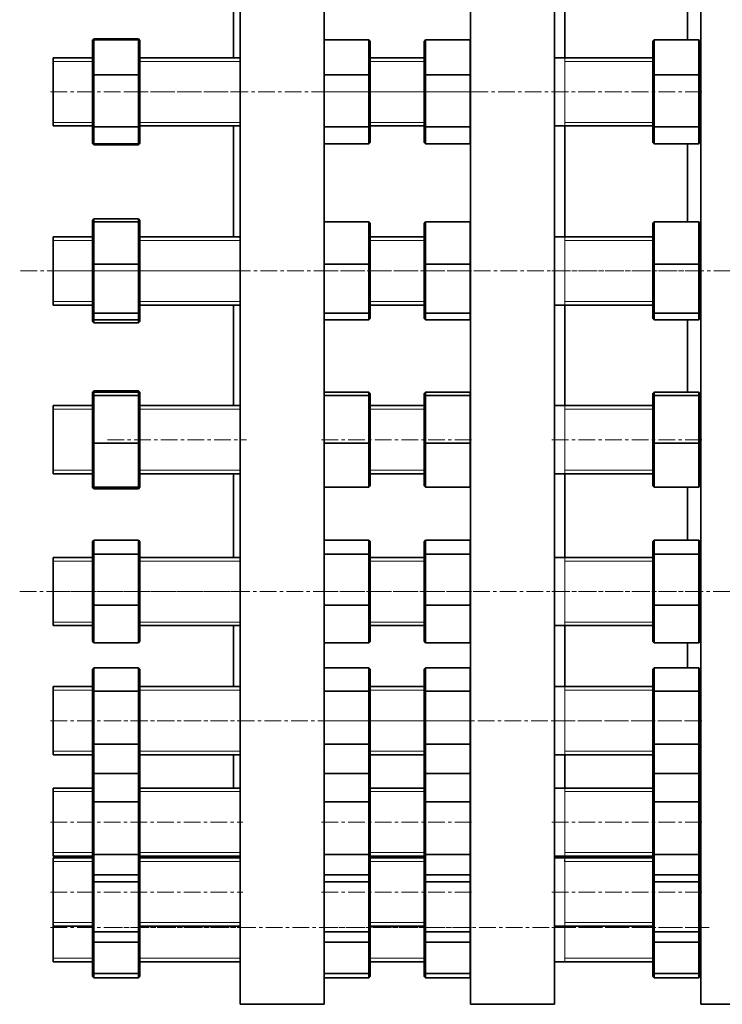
# Model space of a CAD drawing. Header units: millimetres. Extents: x -733 to 1817, y 1 to 1652.
# Tile 1 of 5: x -733 to -198, y 122 to 873. Entities that reach past the tile are written whole.
import ezdxf

# ---------------------------------------------------------------- set-up
doc = ezdxf.new("R2010")
doc.units = ezdxf.units.MM
doc.linetypes.add('CENTERX2', pattern=[20.32, 12.7, -2.54, 2.54, -2.54])
doc.layers.add('NOTE', color=7, linetype='Continuous')

msp = doc.modelspace()

# ---------------------------------------------------------------- linework, layer by layer
at = {"color": 7, "linetype": 'Continuous', "lineweight": 35}
for p, q in [((-570, 843.61), (-570, 887.2)), ((-565, 122.2), (-565, 887.2)), ((-501, 122.2), (-501, 887.2)), ((-389.5, 122.2), (-389.5, 887.2)), ((-325.5, 122.2), (-325.5, 887.2)), ((-317.5, 843.61), (-317.5, 887.2)), ((-224, 857.25), (-224, 887.2)), ((-214, 122.2), (-214, 887.2)), ((-676.5, 858.03), (-677.5, 856.87)), ((-677.5, 856.12), (-676.5, 857.25)), ((-677.5, 856.12), (-677.5, 856.87)), ((-677.5, 830.23), (-677.5, 856.12)), ((-676.5, 858.03), (-676.5, 857.25)), ((-642.5, 858.03), (-676.5, 858.03)), ((-676.5, 857.25), (-676.5, 830.6)), ((-642.5, 857.25), (-676.5, 857.25)), ((-642.5, 857.25), (-642.5, 858.03)), ((-642.5, 858.03), (-641.5, 856.87)), ((-642.5, 830.6), (-642.5, 857.25)), ((-641.5, 856.12), (-642.5, 857.25)), ((-641.5, 856.87), (-641.5, 856.12)), ((-641.5, 856.12), (-641.5, 830.23)), ((-501, 857.06), (-500.83, 857.25)), ((-500.83, 857.25), (-500.83, 830.6)), ((-466.83, 857.25), (-500.83, 857.25)), ((-466.83, 830.6), (-466.83, 857.25)), ((-465.83, 856.12), (-466.83, 857.25)), ((-465.83, 856.12), (-465.83, 830.23)), ((-424.78, 856.12), (-423.78, 857.25)), ((-424.78, 830.23), (-424.78, 856.12)), ((-423.78, 857.25), (-423.78, 830.6)), ((-389.78, 857.25), (-423.78, 857.25)), ((-389.78, 830.6), (-389.78, 857.25)), ((-389.5, 856.93), (-389.78, 857.25)), ((-250.4, 856.12), (-249.4, 857.25)), ((-250.4, 830.23), (-250.4, 856.12)), ((-249.4, 857.25), (-249.4, 830.6)), ((-215.4, 857.25), (-249.4, 857.25)), ((-215.4, 830.6), (-215.4, 857.25)), ((-214.4, 856.12), (-215.4, 857.25)), ((-214.4, 856.12), (-214.4, 830.23)), ((-677.5, 843.61), (-707.5, 843.61)), ((-707.5, 791.61), (-707.5, 843.61)), ((-565, 843.61), (-641.5, 843.61)), ((-424.78, 843.61), (-465.83, 843.61)), ((-250.4, 843.61), (-325.5, 843.61)), ((-214, 843.61), (-214.4, 843.61)), ((-677.5, 830.23), (-676.5, 830.6)), ((-677.5, 791.72), (-677.5, 830.23)), ((-676.5, 830.6), (-676.5, 790.96)), ((-642.5, 830.6), (-676.5, 830.6)), ((-642.5, 790.96), (-642.5, 830.6)), ((-642.5, 830.6), (-641.5, 830.23)), ((-641.5, 830.23), (-641.5, 791.72)), ((-501, 830.54), (-500.83, 830.6)), ((-466.83, 830.6), (-500.83, 830.6)), ((-500.83, 830.6), (-500.83, 790.96)), ((-466.83, 790.96), (-466.83, 830.6)), ((-466.83, 830.6), (-465.83, 830.23)), ((-465.83, 830.23), (-465.83, 791.72)), ((-424.78, 830.23), (-423.78, 830.6)), ((-424.78, 791.72), (-424.78, 830.23)), ((-423.78, 830.6), (-423.78, 790.96)), ((-389.78, 830.6), (-423.78, 830.6)), ((-389.78, 790.96), (-389.78, 830.6)), ((-389.78, 830.6), (-389.5, 830.5)), ((-250.4, 830.23), (-249.4, 830.6)), ((-250.4, 791.72), (-250.4, 830.23)), ((-249.4, 830.6), (-249.4, 790.96)), ((-215.4, 830.6), (-249.4, 830.6)), ((-215.4, 790.96), (-215.4, 830.6)), ((-215.4, 830.6), (-214.4, 830.23)), ((-214.4, 830.23), (-214.4, 791.72)), ((-707.5, 791.61), (-677.5, 791.61)), ((-677.5, 791.72), (-676.5, 790.96)), ((-677.5, 779.11), (-677.5, 791.72)), ((-642.5, 790.96), (-676.5, 790.96)), ((-676.5, 790.96), (-676.5, 777.97)), ((-642.5, 790.96), (-641.5, 791.72)), ((-642.5, 777.97), (-642.5, 790.96)), ((-641.5, 791.72), (-641.5, 779.11)), ((-641.5, 791.61), (-565, 791.61)), ((-570, 707.1), (-570, 791.61)), ((-501, 791.09), (-500.83, 790.96)), ((-466.83, 790.96), (-500.83, 790.96)), ((-500.83, 790.96), (-500.83, 777.97)), ((-466.83, 790.96), (-465.83, 791.72)), ((-466.83, 777.97), (-466.83, 790.96)), ((-465.83, 791.72), (-465.83, 779.11)), ((-465.83, 791.61), (-424.78, 791.61)), ((-424.78, 791.72), (-423.78, 790.96)), ((-424.78, 779.11), (-424.78, 791.72)), ((-389.78, 790.96), (-423.78, 790.96)), ((-423.78, 790.96), (-423.78, 777.97)), ((-389.78, 790.96), (-389.5, 791.18)), ((-389.78, 777.97), (-389.78, 790.96)), ((-325.5, 791.61), (-250.4, 791.61)), ((-317.5, 707.1), (-317.5, 791.61)), ((-250.4, 791.72), (-249.4, 790.96)), ((-250.4, 779.11), (-250.4, 791.72)), ((-215.4, 790.96), (-249.4, 790.96)), ((-249.4, 790.96), (-249.4, 777.97)), ((-215.4, 790.96), (-214.4, 791.72)), ((-215.4, 777.97), (-215.4, 790.96)), ((-214.4, 791.72), (-214.4, 779.11)), ((-214.4, 791.61), (-214, 791.61)), ((-676.5, 777.97), (-677.5, 779.11)), ((-677.5, 778.35), (-677.5, 779.11)), ((-677.5, 778.35), (-676.5, 777.2)), ((-642.5, 777.97), (-676.5, 777.97)), ((-676.5, 777.97), (-676.5, 777.2)), ((-642.5, 777.2), (-676.5, 777.2)), ((-642.5, 777.97), (-641.5, 779.11)), ((-641.5, 778.35), (-642.5, 777.2)), ((-642.5, 777.2), (-642.5, 777.97)), ((-641.5, 779.11), (-641.5, 778.35)), ((-500.83, 777.97), (-501, 778.16)), ((-466.83, 777.97), (-500.83, 777.97)), ((-466.83, 777.97), (-465.83, 779.11)), ((-423.78, 777.97), (-424.78, 779.11)), ((-389.78, 777.97), (-423.78, 777.97)), ((-389.78, 777.97), (-389.5, 778.29)), ((-249.4, 777.97), (-250.4, 779.11)), ((-215.4, 777.97), (-249.4, 777.97)), ((-224, 718.44), (-224, 777.97)), ((-215.4, 777.97), (-214.4, 779.11)), ((-676.5, 720.74), (-677.5, 719.61)), ((-676.5, 720.74), (-676.5, 718.44)), ((-642.5, 720.74), (-676.5, 720.74)), ((-642.5, 718.44), (-642.5, 720.74)), ((-642.5, 720.74), (-641.5, 719.61)), ((-677.5, 717.37), (-677.5, 719.61)), ((-677.5, 717.37), (-676.5, 718.44)), ((-677.5, 686.23), (-677.5, 717.37)), ((-676.5, 718.44), (-676.5, 686.38)), ((-642.5, 718.44), (-676.5, 718.44)), ((-642.5, 686.38), (-642.5, 718.44)), ((-641.5, 717.37), (-642.5, 718.44)), ((-641.5, 719.61), (-641.5, 717.37)), ((-641.5, 717.37), (-641.5, 686.23)), ((-501, 718.26), (-500.83, 718.44)), ((-500.83, 718.44), (-500.83, 686.38)), ((-466.83, 718.44), (-500.83, 718.44)), ((-466.83, 686.38), (-466.83, 718.44)), ((-465.83, 717.37), (-466.83, 718.44)), ((-465.83, 717.37), (-465.83, 686.23)), ((-424.78, 717.37), (-423.78, 718.44)), ((-424.78, 686.23), (-424.78, 717.37)), ((-423.78, 718.44), (-423.78, 686.38)), ((-389.78, 718.44), (-423.78, 718.44)), ((-389.78, 686.38), (-389.78, 718.44)), ((-389.5, 718.14), (-389.78, 718.44)), ((-250.4, 717.37), (-249.4, 718.44)), ((-250.4, 686.23), (-250.4, 717.37)), ((-249.4, 718.44), (-249.4, 686.38)), ((-215.4, 718.44), (-249.4, 718.44)), ((-215.4, 686.38), (-215.4, 718.44)), ((-214.4, 717.37), (-215.4, 718.44)), ((-214.4, 717.37), (-214.4, 686.23)), ((-677.5, 707.1), (-707.5, 707.1)), ((-707.5, 655.1), (-707.5, 707.1)), ((-565, 707.1), (-641.5, 707.1)), ((-424.78, 707.1), (-465.83, 707.1)), ((-250.4, 707.1), (-325.5, 707.1)), ((-214, 707.1), (-214.4, 707.1)), ((-677.5, 686.23), (-676.5, 686.38)), ((-677.5, 649.95), (-677.5, 686.23)), ((-676.5, 686.38), (-676.5, 649.04)), ((-642.5, 686.38), (-676.5, 686.38)), ((-642.5, 649.04), (-642.5, 686.38)), ((-642.5, 686.38), (-641.5, 686.23)), ((-641.5, 686.23), (-641.5, 649.95)), ((-501, 686.35), (-500.83, 686.38)), ((-466.83, 686.38), (-500.83, 686.38)), ((-500.83, 686.38), (-500.83, 649.04)), ((-466.83, 649.04), (-466.83, 686.38)), ((-466.83, 686.38), (-465.83, 686.23)), ((-465.83, 686.23), (-465.83, 649.95)), ((-424.78, 686.23), (-423.78, 686.38)), ((-424.78, 649.95), (-424.78, 686.23)), ((-389.78, 686.38), (-423.78, 686.38)), ((-423.78, 686.38), (-423.78, 649.04)), ((-389.78, 686.38), (-389.5, 686.33)), ((-389.78, 649.04), (-389.78, 686.38)), ((-250.4, 686.23), (-249.4, 686.38)), ((-250.4, 649.95), (-250.4, 686.23)), ((-249.4, 686.38), (-249.4, 649.04)), ((-215.4, 686.38), (-249.4, 686.38)), ((-215.4, 649.04), (-215.4, 686.38)), ((-215.4, 686.38), (-214.4, 686.23)), ((-214.4, 686.23), (-214.4, 649.95)), ((-707.5, 655.1), (-677.5, 655.1)), ((-641.5, 655.1), (-565, 655.1)), ((-570, 578.51), (-570, 655.1)), ((-465.83, 655.1), (-424.78, 655.1)), ((-325.5, 655.1), (-250.4, 655.1)), ((-317.5, 578.51), (-317.5, 655.1)), ((-214.4, 655.1), (-214, 655.1)), ((-677.5, 649.95), (-676.5, 649.04)), ((-677.5, 644.83), (-677.5, 649.95)), ((-642.5, 649.04), (-676.5, 649.04)), ((-676.5, 649.04), (-676.5, 643.76)), ((-642.5, 649.04), (-641.5, 649.95)), ((-642.5, 643.76), (-642.5, 649.04)), ((-641.5, 649.95), (-641.5, 644.83)), ((-501, 649.19), (-500.83, 649.04)), ((-466.83, 649.04), (-500.83, 649.04)), ((-500.83, 649.04), (-500.83, 643.76)), ((-466.83, 649.04), (-465.83, 649.95)), ((-466.83, 643.76), (-466.83, 649.04)), ((-465.83, 649.95), (-465.83, 644.83)), ((-424.78, 649.95), (-423.78, 649.04)), ((-424.78, 644.83), (-424.78, 649.95)), ((-389.78, 649.04), (-423.78, 649.04)), ((-423.78, 649.04), (-423.78, 643.76)), ((-389.78, 649.04), (-389.5, 649.3)), ((-389.78, 643.76), (-389.78, 649.04)), ((-250.4, 649.95), (-249.4, 649.04)), ((-250.4, 644.83), (-250.4, 649.95)), ((-215.4, 649.04), (-249.4, 649.04)), ((-249.4, 649.04), (-249.4, 643.76)), ((-215.4, 649.04), (-214.4, 649.95)), ((-215.4, 643.76), (-215.4, 649.04)), ((-214.4, 649.95), (-214.4, 644.83)), ((-676.5, 643.76), (-677.5, 644.83)), ((-677.5, 642.6), (-677.5, 644.83)), ((-677.5, 642.6), (-676.5, 641.46)), ((-642.5, 643.76), (-676.5, 643.76)), ((-676.5, 643.76), (-676.5, 641.46)), ((-642.5, 641.46), (-676.5, 641.46)), ((-642.5, 643.76), (-641.5, 644.83)), ((-642.5, 641.46), (-642.5, 643.76)), ((-641.5, 642.6), (-642.5, 641.46)), ((-641.5, 644.83), (-641.5, 642.6)), ((-500.83, 643.76), (-501, 643.94)), ((-466.83, 643.76), (-500.83, 643.76)), ((-466.83, 643.76), (-465.83, 644.83)), ((-423.78, 643.76), (-424.78, 644.83)), ((-389.78, 643.76), (-423.78, 643.76)), ((-389.78, 643.76), (-389.5, 644.06)), ((-249.4, 643.76), (-250.4, 644.83)), ((-215.4, 643.76), (-249.4, 643.76)), ((-224, 588.76), (-224, 643.76)), ((-215.4, 643.76), (-214.4, 644.83)), ((-676.5, 589.85), (-677.5, 588.78)), ((-677.5, 587.72), (-677.5, 588.78)), ((-676.5, 588.76), (-677.5, 587.72)), ((-677.5, 585.15), (-677.5, 587.72)), ((-677.5, 585.15), (-676.5, 586.11)), ((-676.5, 589.85), (-676.5, 588.76)), ((-642.5, 589.85), (-676.5, 589.85)), ((-676.5, 588.76), (-676.5, 586.11)), ((-642.5, 588.76), (-676.5, 588.76)), ((-676.5, 586.11), (-676.5, 549.87)), ((-642.5, 586.11), (-676.5, 586.11)), ((-642.5, 588.76), (-642.5, 589.85)), ((-642.5, 589.85), (-641.5, 588.78)), ((-642.5, 586.11), (-642.5, 588.76)), ((-641.5, 587.72), (-642.5, 588.76)), ((-642.5, 549.87), (-642.5, 586.11)), ((-641.5, 585.15), (-642.5, 586.11)), ((-641.5, 588.78), (-641.5, 587.72)), ((-641.5, 587.72), (-641.5, 585.15)), ((-500.83, 588.76), (-501, 588.58)), ((-501, 585.95), (-500.83, 586.11)), ((-500.83, 588.76), (-500.83, 586.11)), ((-466.83, 588.76), (-500.83, 588.76)), ((-500.83, 586.11), (-500.83, 549.87)), ((-466.83, 586.11), (-500.83, 586.11)), ((-466.83, 586.11), (-466.83, 588.76)), ((-465.83, 587.72), (-466.83, 588.76)), ((-466.83, 549.87), (-466.83, 586.11)), ((-465.83, 585.15), (-466.83, 586.11)), ((-465.83, 587.72), (-465.83, 585.15)), ((-423.78, 588.76), (-424.78, 587.72)), ((-424.78, 585.15), (-424.78, 587.72)), ((-424.78, 585.15), (-423.78, 586.11)), ((-423.78, 588.76), (-423.78, 586.11)), ((-389.78, 588.76), (-423.78, 588.76)), ((-423.78, 586.11), (-423.78, 549.87)), ((-389.78, 586.11), (-423.78, 586.11)), ((-389.78, 586.11), (-389.78, 588.76)), ((-389.5, 588.46), (-389.78, 588.76)), ((-389.78, 549.87), (-389.78, 586.11)), ((-389.5, 585.84), (-389.78, 586.11)), ((-249.4, 588.76), (-250.4, 587.72)), ((-250.4, 585.15), (-250.4, 587.72)), ((-250.4, 585.15), (-249.4, 586.11)), ((-249.4, 588.76), (-249.4, 586.11)), ((-215.4, 588.76), (-249.4, 588.76)), ((-249.4, 586.11), (-249.4, 549.87)), ((-215.4, 586.11), (-249.4, 586.11)), ((-215.4, 586.11), (-215.4, 588.76)), ((-214.4, 587.72), (-215.4, 588.76)), ((-215.4, 549.87), (-215.4, 586.11)), ((-214.4, 585.15), (-215.4, 586.11)), ((-214.4, 587.72), (-214.4, 585.15)), ((-677.5, 578.51), (-707.5, 578.51)), ((-707.5, 526.51), (-707.5, 578.51)), ((-677.5, 549.94), (-677.5, 585.15)), ((-641.5, 585.15), (-641.5, 549.94)), ((-565, 578.51), (-641.5, 578.51)), ((-465.83, 585.15), (-465.83, 549.94)), ((-424.78, 578.51), (-465.83, 578.51)), ((-424.78, 549.94), (-424.78, 585.15)), ((-250.4, 578.51), (-325.5, 578.51)), ((-250.4, 549.94), (-250.4, 585.15)), ((-214.4, 585.15), (-214.4, 549.94)), ((-214, 578.51), (-214.4, 578.51)), ((-677.5, 517.3), (-677.5, 549.94)), ((-677.5, 549.94), (-676.5, 549.87)), ((-642.5, 549.87), (-676.5, 549.87)), ((-676.5, 549.87), (-676.5, 516.26)), ((-642.5, 549.87), (-641.5, 549.94)), ((-642.5, 516.26), (-642.5, 549.87)), ((-641.5, 549.94), (-641.5, 517.3)), ((-501, 549.88), (-500.83, 549.87)), ((-466.83, 549.87), (-500.83, 549.87)), ((-500.83, 549.87), (-500.83, 516.26)), ((-466.83, 549.87), (-465.83, 549.94)), ((-466.83, 516.26), (-466.83, 549.87)), ((-465.83, 549.94), (-465.83, 517.3)), ((-424.78, 549.94), (-423.78, 549.87)), ((-424.78, 517.3), (-424.78, 549.94)), ((-423.78, 549.87), (-423.78, 516.26)), ((-389.78, 549.87), (-423.78, 549.87)), ((-389.78, 549.87), (-389.5, 549.89)), ((-389.78, 516.26), (-389.78, 549.87)), ((-250.4, 549.94), (-249.4, 549.87)), ((-250.4, 517.3), (-250.4, 549.94)), ((-249.4, 549.87), (-249.4, 516.26)), ((-215.4, 549.87), (-249.4, 549.87)), ((-215.4, 549.87), (-214.4, 549.94)), ((-215.4, 516.26), (-215.4, 549.87)), ((-214.4, 549.94), (-214.4, 517.3)), ((-707.5, 526.51), (-677.5, 526.51)), ((-641.5, 526.51), (-565, 526.51)), ((-570, 462.78), (-570, 526.51)), ((-465.83, 526.51), (-424.78, 526.51)), ((-325.5, 526.51), (-250.4, 526.51)), ((-317.5, 462.78), (-317.5, 526.51)), ((-214.4, 526.51), (-214, 526.51)), ((-677.5, 517.3), (-676.5, 516.26)), ((-677.5, 516.24), (-677.5, 517.3)), ((-677.5, 516.24), (-676.5, 515.17)), ((-642.5, 516.26), (-676.5, 516.26)), ((-676.5, 516.26), (-676.5, 515.17)), ((-642.5, 515.17), (-676.5, 515.17)), ((-642.5, 516.26), (-641.5, 517.3)), ((-642.5, 515.17), (-642.5, 516.26)), ((-641.5, 516.24), (-642.5, 515.17)), ((-641.5, 517.3), (-641.5, 516.24)), ((-501, 516.44), (-500.83, 516.26)), ((-466.83, 516.26), (-500.83, 516.26)), ((-466.83, 516.26), (-465.83, 517.3)), ((-424.78, 517.3), (-423.78, 516.26)), ((-389.78, 516.26), (-423.78, 516.26)), ((-389.78, 516.26), (-389.5, 516.56)), ((-250.4, 517.3), (-249.4, 516.26)), ((-215.4, 516.26), (-249.4, 516.26)), ((-224, 475.82), (-224, 516.26)), ((-215.4, 516.26), (-214.4, 517.3)), ((-676.5, 475.82), (-677.5, 474.71)), ((-677.5, 464.54), (-677.5, 474.71)), ((-676.5, 475.82), (-676.5, 465.36)), ((-642.5, 475.82), (-676.5, 475.82)), ((-642.5, 465.36), (-642.5, 475.82)), ((-641.5, 474.71), (-642.5, 475.82)), ((-641.5, 474.71), (-641.5, 464.54)), ((-500.83, 475.82), (-501, 475.63)), ((-500.83, 475.82), (-500.83, 465.36)), ((-466.83, 475.82), (-500.83, 475.82)), ((-466.83, 465.36), (-466.83, 475.82)), ((-465.83, 474.71), (-466.83, 475.82)), ((-465.83, 474.71), (-465.83, 464.54)), ((-423.78, 475.82), (-424.78, 474.71)), ((-424.78, 464.54), (-424.78, 474.71)), ((-423.78, 475.82), (-423.78, 465.36)), ((-389.78, 475.82), (-423.78, 475.82)), ((-389.78, 465.36), (-389.78, 475.82)), ((-389.5, 475.51), (-389.78, 475.82)), ((-249.4, 475.82), (-250.4, 474.71)), ((-250.4, 464.54), (-250.4, 474.71)), ((-249.4, 475.82), (-249.4, 465.36)), ((-215.4, 475.82), (-249.4, 475.82)), ((-215.4, 465.36), (-215.4, 475.82)), ((-214.4, 474.71), (-215.4, 475.82)), ((-214.4, 474.71), (-214.4, 464.54)), ((-677.5, 464.54), (-676.5, 465.36)), ((-676.5, 465.36), (-676.5, 426.32)), ((-642.5, 465.36), (-676.5, 465.36)), ((-642.5, 426.32), (-642.5, 465.36)), ((-641.5, 464.54), (-642.5, 465.36)), ((-501, 465.22), (-500.83, 465.36)), ((-500.83, 465.36), (-500.83, 426.32)), ((-466.83, 465.36), (-500.83, 465.36)), ((-466.83, 426.32), (-466.83, 465.36)), ((-465.83, 464.54), (-466.83, 465.36)), ((-424.78, 464.54), (-423.78, 465.36)), ((-423.78, 465.36), (-423.78, 426.32)), ((-389.78, 465.36), (-423.78, 465.36)), ((-389.78, 426.32), (-389.78, 465.36)), ((-389.5, 465.13), (-389.78, 465.36)), ((-250.4, 464.54), (-249.4, 465.36)), ((-249.4, 465.36), (-249.4, 426.32)), ((-215.4, 465.36), (-249.4, 465.36)), ((-215.4, 426.32), (-215.4, 465.36)), ((-214.4, 464.54), (-215.4, 465.36)), ((-677.5, 462.78), (-707.5, 462.78)), ((-707.5, 410.78), (-707.5, 462.78)), ((-677.5, 426.62), (-677.5, 464.54)), ((-641.5, 464.54), (-641.5, 426.62)), ((-565, 462.78), (-641.5, 462.78)), ((-465.83, 464.54), (-465.83, 426.62)), ((-424.78, 462.78), (-465.83, 462.78)), ((-424.78, 426.62), (-424.78, 464.54)), ((-250.4, 462.78), (-325.5, 462.78)), ((-250.4, 426.62), (-250.4, 464.54)), ((-214.4, 464.54), (-214.4, 426.62)), ((-214, 462.78), (-214.4, 462.78)), ((-677.5, 398.86), (-677.5, 426.62)), ((-677.5, 426.62), (-676.5, 426.32)), ((-676.5, 426.32), (-676.5, 397.75)), ((-642.5, 426.32), (-676.5, 426.32)), ((-642.5, 426.32), (-641.5, 426.62)), ((-642.5, 397.75), (-642.5, 426.32)), ((-641.5, 426.62), (-641.5, 398.86)), ((-501, 426.37), (-500.83, 426.32)), ((-466.83, 426.32), (-500.83, 426.32)), ((-500.83, 426.32), (-500.83, 397.75)), ((-466.83, 426.32), (-465.83, 426.62)), ((-466.83, 397.75), (-466.83, 426.32)), ((-465.83, 426.62), (-465.83, 398.86)), ((-424.78, 426.62), (-423.78, 426.32)), ((-424.78, 398.86), (-424.78, 426.62)), ((-423.78, 426.32), (-423.78, 397.75)), ((-389.78, 426.32), (-423.78, 426.32)), ((-389.78, 426.32), (-389.5, 426.41)), ((-389.78, 397.75), (-389.78, 426.32)), ((-250.4, 398.86), (-250.4, 426.62)), ((-250.4, 426.62), (-249.4, 426.32)), ((-249.4, 426.32), (-249.4, 397.75)), ((-215.4, 426.32), (-249.4, 426.32)), ((-215.4, 426.32), (-214.4, 426.62)), ((-215.4, 397.75), (-215.4, 426.32)), ((-214.4, 426.62), (-214.4, 398.86)), ((-707.5, 410.78), (-677.5, 410.78)), ((-641.5, 410.78), (-565, 410.78)), ((-570, 364.37), (-570, 410.78)), ((-465.83, 410.78), (-424.78, 410.78)), ((-325.5, 410.78), (-250.4, 410.78)), ((-317.5, 364.37), (-317.5, 410.78)), ((-214.4, 410.78), (-214, 410.78)), ((-677.5, 398.86), (-676.5, 397.75)), ((-642.5, 397.75), (-676.5, 397.75)), ((-642.5, 397.75), (-641.5, 398.86)), ((-501, 397.93), (-500.83, 397.75)), ((-466.83, 397.75), (-500.83, 397.75)), ((-466.83, 397.75), (-465.83, 398.86)), ((-424.78, 398.86), (-423.78, 397.75)), ((-389.78, 397.75), (-423.78, 397.75)), ((-389.78, 397.75), (-389.5, 398.06)), ((-250.4, 398.86), (-249.4, 397.75)), ((-215.4, 397.75), (-249.4, 397.75)), ((-224, 378.69), (-224, 397.75)), ((-215.4, 397.75), (-214.4, 398.86)), ((-676.5, 378.69), (-677.5, 377.54)), ((-677.5, 360.18), (-677.5, 377.54)), ((-676.5, 378.69), (-676.5, 360.82)), ((-642.5, 378.69), (-676.5, 378.69)), ((-642.5, 360.82), (-642.5, 378.69)), ((-641.5, 377.54), (-642.5, 378.69)), ((-641.5, 377.54), (-641.5, 360.18)), ((-500.83, 378.69), (-501, 378.5)), ((-500.83, 378.69), (-500.83, 360.82)), ((-466.83, 378.69), (-500.83, 378.69)), ((-466.83, 360.82), (-466.83, 378.69)), ((-465.83, 377.54), (-466.83, 378.69)), ((-465.83, 377.54), (-465.83, 360.18)), ((-423.78, 378.69), (-424.78, 377.54)), ((-424.78, 360.18), (-424.78, 377.54)), ((-423.78, 378.69), (-423.78, 360.82)), ((-389.78, 378.69), (-423.78, 378.69)), ((-389.78, 360.82), (-389.78, 378.69)), ((-389.5, 378.37), (-389.78, 378.69)), ((-249.4, 378.69), (-250.4, 377.54)), ((-250.4, 360.18), (-250.4, 377.54)), ((-249.4, 378.69), (-249.4, 360.82)), ((-215.4, 378.69), (-249.4, 378.69)), ((-215.4, 360.82), (-215.4, 378.69)), ((-214.4, 377.54), (-215.4, 378.69)), ((-214.4, 377.54), (-214.4, 360.18)), ((-677.5, 364.37), (-707.5, 364.37)), ((-707.5, 312.37), (-707.5, 364.37)), ((-677.5, 360.18), (-676.5, 360.82)), ((-676.5, 360.82), (-676.5, 320.49)), ((-642.5, 360.82), (-676.5, 360.82)), ((-642.5, 320.49), (-642.5, 360.82)), ((-641.5, 360.18), (-642.5, 360.82)), ((-565, 364.37), (-641.5, 364.37)), ((-501, 360.71), (-500.83, 360.82)), ((-500.83, 360.82), (-500.83, 320.49)), ((-466.83, 360.82), (-500.83, 360.82)), ((-466.83, 320.49), (-466.83, 360.82)), ((-465.83, 360.18), (-466.83, 360.82)), ((-424.78, 364.37), (-465.83, 364.37)), ((-424.78, 360.18), (-423.78, 360.82)), ((-423.78, 360.82), (-423.78, 320.49)), ((-389.78, 360.82), (-423.78, 360.82)), ((-389.78, 320.49), (-389.78, 360.82)), ((-389.5, 360.64), (-389.78, 360.82)), ((-250.4, 364.37), (-325.5, 364.37)), ((-250.4, 360.18), (-249.4, 360.82)), ((-249.4, 360.82), (-249.4, 320.49)), ((-215.4, 360.82), (-249.4, 360.82)), ((-215.4, 320.49), (-215.4, 360.82)), ((-214.4, 360.18), (-215.4, 360.82)), ((-214, 364.37), (-214.4, 364.37)), ((-677.5, 321), (-677.5, 360.18)), ((-641.5, 360.18), (-641.5, 321)), ((-465.83, 360.18), (-465.83, 321)), ((-424.78, 321), (-424.78, 360.18)), ((-250.4, 321), (-250.4, 360.18)), ((-214.4, 360.18), (-214.4, 321)), ((-677.5, 299.19), (-677.5, 321)), ((-677.5, 321), (-676.5, 320.49)), ((-642.5, 320.49), (-676.5, 320.49)), ((-676.5, 320.49), (-676.5, 298.04)), ((-642.5, 320.49), (-641.5, 321)), ((-642.5, 298.04), (-642.5, 320.49)), ((-641.5, 321), (-641.5, 299.19)), ((-501, 320.58), (-500.83, 320.49)), ((-500.83, 320.49), (-500.83, 298.04)), ((-466.83, 320.49), (-500.83, 320.49)), ((-466.83, 320.49), (-465.83, 321)), ((-466.83, 298.04), (-466.83, 320.49)), ((-465.83, 321), (-465.83, 299.19)), ((-424.78, 321), (-423.78, 320.49)), ((-424.78, 299.19), (-424.78, 321)), ((-423.78, 320.49), (-423.78, 298.04)), ((-389.78, 320.49), (-423.78, 320.49)), ((-389.78, 320.49), (-389.5, 320.63)), ((-389.78, 298.04), (-389.78, 320.49)), ((-250.4, 321), (-249.4, 320.49)), ((-250.4, 299.19), (-250.4, 321)), ((-215.4, 320.49), (-249.4, 320.49)), ((-249.4, 320.49), (-249.4, 298.04)), ((-215.4, 320.49), (-214.4, 321)), ((-215.4, 298.04), (-215.4, 320.49)), ((-214.4, 321), (-214.4, 299.19)), ((-707.5, 312.37), (-677.5, 312.37)), ((-641.5, 312.37), (-565, 312.37)), ((-570, 287.04), (-570, 312.37)), ((-465.83, 312.37), (-424.78, 312.37)), ((-325.5, 312.37), (-250.4, 312.37)), ((-317.5, 287.04), (-317.5, 312.37)), ((-214.4, 312.37), (-214, 312.37)), ((-677.5, 299.19), (-676.5, 298.04)), ((-677.5, 276.06), (-677.5, 299.19)), ((-642.5, 298.04), (-676.5, 298.04)), ((-676.5, 298.04), (-676.5, 276.5)), ((-642.5, 298.04), (-641.5, 299.19)), ((-642.5, 276.5), (-642.5, 298.04)), ((-641.5, 299.19), (-641.5, 276.06)), ((-501, 298.23), (-500.83, 298.04)), ((-466.83, 298.04), (-500.83, 298.04)), ((-500.83, 298.04), (-500.83, 276.5)), ((-466.83, 298.04), (-465.83, 299.19)), ((-466.83, 276.5), (-466.83, 298.04)), ((-465.83, 299.19), (-465.83, 276.06)), ((-424.78, 299.19), (-423.78, 298.04)), ((-424.78, 276.06), (-424.78, 299.19)), ((-389.78, 298.04), (-423.78, 298.04)), ((-423.78, 298.04), (-423.78, 276.5)), ((-389.78, 298.04), (-389.5, 298.36)), ((-389.78, 276.5), (-389.78, 298.04)), ((-250.4, 299.19), (-249.4, 298.04)), ((-250.4, 276.06), (-250.4, 299.19)), ((-215.4, 298.04), (-249.4, 298.04)), ((-249.4, 298.04), (-249.4, 276.5)), ((-215.4, 298.04), (-214.4, 299.19)), ((-215.4, 276.5), (-215.4, 298.04)), ((-214.4, 299.19), (-214.4, 276.06)), ((-677.5, 287.04), (-707.5, 287.04)), ((-707.5, 235.04), (-707.5, 287.04)), ((-565, 287.04), (-641.5, 287.04)), ((-424.78, 287.04), (-465.83, 287.04)), ((-250.4, 287.04), (-325.5, 287.04)), ((-214, 287.04), (-214.4, 287.04)), ((-677.5, 276.06), (-676.5, 276.5)), ((-677.5, 237.14), (-677.5, 276.06)), ((-676.5, 276.5), (-676.5, 236.44)), ((-642.5, 276.5), (-676.5, 276.5)), ((-642.5, 236.44), (-642.5, 276.5)), ((-641.5, 276.06), (-642.5, 276.5)), ((-641.5, 276.06), (-641.5, 237.14)), ((-501, 276.43), (-500.83, 276.5)), ((-466.83, 276.5), (-500.83, 276.5)), ((-500.83, 276.5), (-500.83, 236.44)), ((-466.83, 236.44), (-466.83, 276.5)), ((-465.83, 276.06), (-466.83, 276.5)), ((-465.83, 276.06), (-465.83, 237.14)), ((-424.78, 276.06), (-423.78, 276.5)), ((-424.78, 237.14), (-424.78, 276.06)), ((-423.78, 276.5), (-423.78, 236.44)), ((-389.78, 276.5), (-423.78, 276.5)), ((-389.78, 236.44), (-389.78, 276.5)), ((-389.5, 276.38), (-389.78, 276.5)), ((-250.4, 276.06), (-249.4, 276.5)), ((-250.4, 237.14), (-250.4, 276.06)), ((-249.4, 276.5), (-249.4, 236.44)), ((-215.4, 276.5), (-249.4, 276.5)), ((-215.4, 236.44), (-215.4, 276.5)), ((-214.4, 276.06), (-215.4, 276.5)), ((-214.4, 276.06), (-214.4, 237.14)), ((-707.5, 235.04), (-677.5, 235.04)), ((-677.5, 233.78), (-707.5, 233.78)), ((-707.5, 181.78), (-707.5, 233.78)), ((-677.5, 237.14), (-676.5, 236.44)), ((-677.5, 222.11), (-677.5, 237.14)), ((-642.5, 236.44), (-676.5, 236.44)), ((-676.5, 236.44), (-676.5, 220.97)), ((-642.5, 236.44), (-641.5, 237.14)), ((-642.5, 220.97), (-642.5, 236.44)), ((-641.5, 237.14), (-641.5, 222.11)), ((-641.5, 235.04), (-565, 235.04)), ((-565, 233.78), (-641.5, 233.78)), ((-570, 233.78), (-570, 235.04)), ((-501, 236.55), (-500.83, 236.44)), ((-466.83, 236.44), (-500.83, 236.44)), ((-500.83, 236.44), (-500.83, 220.97)), ((-466.83, 236.44), (-465.83, 237.14)), ((-466.83, 220.97), (-466.83, 236.44)), ((-465.83, 237.14), (-465.83, 222.11)), ((-465.83, 235.04), (-424.78, 235.04)), ((-424.78, 233.78), (-465.83, 233.78)), ((-424.78, 237.14), (-423.78, 236.44)), ((-424.78, 222.11), (-424.78, 237.14)), ((-389.78, 236.44), (-423.78, 236.44)), ((-423.78, 236.44), (-423.78, 220.97)), ((-389.78, 236.44), (-389.5, 236.63)), ((-389.78, 220.97), (-389.78, 236.44)), ((-325.5, 235.04), (-250.4, 235.04)), ((-250.4, 233.78), (-325.5, 233.78)), ((-250.4, 237.14), (-249.4, 236.44)), ((-250.4, 222.11), (-250.4, 237.14)), ((-215.4, 236.44), (-249.4, 236.44)), ((-249.4, 236.44), (-249.4, 220.97)), ((-215.4, 236.44), (-214.4, 237.14)), ((-215.4, 220.97), (-215.4, 236.44)), ((-214.4, 237.14), (-214.4, 222.11)), ((-214.4, 235.04), (-214, 235.04)), ((-214, 233.78), (-214.4, 233.78)), ((-677.5, 222.11), (-676.5, 220.97)), ((-677.5, 215.43), (-677.5, 222.11)), ((-642.5, 220.97), (-676.5, 220.97)), ((-676.5, 220.97), (-676.5, 215.66)), ((-642.5, 220.97), (-641.5, 222.11)), ((-642.5, 215.66), (-642.5, 220.97)), ((-641.5, 222.11), (-641.5, 215.43)), ((-501, 221.16), (-500.83, 220.97)), ((-466.83, 220.97), (-500.83, 220.97)), ((-500.83, 220.97), (-500.83, 215.66)), ((-466.83, 220.97), (-465.83, 222.11)), ((-466.83, 215.66), (-466.83, 220.97)), ((-465.83, 222.11), (-465.83, 215.43)), ((-424.78, 222.11), (-423.78, 220.97)), ((-424.78, 215.43), (-424.78, 222.11)), ((-389.78, 220.97), (-423.78, 220.97)), ((-423.78, 220.97), (-423.78, 215.66)), ((-389.78, 220.97), (-389.5, 221.29)), ((-389.78, 215.66), (-389.78, 220.97)), ((-250.4, 222.11), (-249.4, 220.97)), ((-250.4, 215.43), (-250.4, 222.11)), ((-215.4, 220.97), (-249.4, 220.97)), ((-249.4, 220.97), (-249.4, 215.66)), ((-215.4, 220.97), (-214.4, 222.11)), ((-215.4, 215.66), (-215.4, 220.97)), ((-214.4, 222.11), (-214.4, 215.43)), ((-677.5, 215.43), (-676.5, 215.66)), ((-677.5, 178.26), (-677.5, 215.43)), ((-676.5, 215.66), (-676.5, 177.39)), ((-642.5, 215.66), (-676.5, 215.66)), ((-642.5, 177.39), (-642.5, 215.66)), ((-641.5, 215.43), (-642.5, 215.66)), ((-641.5, 215.43), (-641.5, 178.26)), ((-501, 215.62), (-500.83, 215.66)), ((-500.83, 215.66), (-500.83, 177.39)), ((-466.83, 215.66), (-500.83, 215.66)), ((-466.83, 177.39), (-466.83, 215.66)), ((-465.83, 215.43), (-466.83, 215.66)), ((-465.83, 215.43), (-465.83, 178.26)), ((-424.78, 215.43), (-423.78, 215.66)), ((-424.78, 178.26), (-424.78, 215.43)), ((-389.78, 215.66), (-423.78, 215.66)), ((-423.78, 215.66), (-423.78, 177.39)), ((-389.5, 215.6), (-389.78, 215.66)), ((-389.78, 177.39), (-389.78, 215.66)), ((-250.4, 215.43), (-249.4, 215.66)), ((-250.4, 178.26), (-250.4, 215.43)), ((-215.4, 215.66), (-249.4, 215.66)), ((-249.4, 215.66), (-249.4, 177.39)), ((-214.4, 215.43), (-215.4, 215.66)), ((-215.4, 177.39), (-215.4, 215.66)), ((-214.4, 215.43), (-214.4, 178.26)), ((-707.5, 181.78), (-677.5, 181.78)), ((-707.5, 154.62), (-707.5, 181.78)), ((-641.5, 181.78), (-565, 181.78)), ((-465.83, 181.78), (-424.78, 181.78)), ((-325.5, 181.78), (-250.4, 181.78)), ((-214.4, 181.78), (-214, 181.78)), ((-677.5, 178.26), (-676.5, 177.39)), ((-677.5, 170.6), (-677.5, 178.26)), ((-642.5, 177.39), (-676.5, 177.39)), ((-676.5, 177.39), (-676.5, 169.51)), ((-642.5, 177.39), (-641.5, 178.26)), ((-642.5, 169.51), (-642.5, 177.39)), ((-641.5, 178.26), (-641.5, 170.6)), ((-501, 177.54), (-500.83, 177.39)), ((-466.83, 177.39), (-500.83, 177.39)), ((-500.83, 177.39), (-500.83, 169.51)), ((-466.83, 177.39), (-465.83, 178.26)), ((-466.83, 169.51), (-466.83, 177.39)), ((-465.83, 178.26), (-465.83, 170.6)), ((-424.78, 178.26), (-423.78, 177.39)), ((-424.78, 170.6), (-424.78, 178.26)), ((-389.78, 177.39), (-423.78, 177.39)), ((-423.78, 177.39), (-423.78, 169.51)), ((-389.78, 177.39), (-389.5, 177.64)), ((-389.78, 169.51), (-389.78, 177.39)), ((-250.4, 178.26), (-249.4, 177.39)), ((-250.4, 170.6), (-250.4, 178.26)), ((-215.4, 177.39), (-249.4, 177.39)), ((-249.4, 177.39), (-249.4, 169.51)), ((-215.4, 177.39), (-214.4, 178.26)), ((-215.4, 169.51), (-215.4, 177.39)), ((-214.4, 178.26), (-214.4, 170.6)), ((-677.5, 170.6), (-676.5, 169.51)), ((-677.5, 146.62), (-677.5, 170.6)), ((-642.5, 169.51), (-676.5, 169.51)), ((-676.5, 169.51), (-676.5, 145.62)), ((-642.5, 169.51), (-641.5, 170.6)), ((-642.5, 145.62), (-642.5, 169.51)), ((-641.5, 170.6), (-641.5, 146.62)), ((-501, 169.69), (-500.83, 169.51)), ((-466.83, 169.51), (-500.83, 169.51)), ((-500.83, 169.51), (-500.83, 145.62)), ((-466.83, 169.51), (-465.83, 170.6)), ((-466.83, 145.62), (-466.83, 169.51)), ((-465.83, 170.6), (-465.83, 146.62)), ((-424.78, 170.6), (-423.78, 169.51)), ((-424.78, 146.62), (-424.78, 170.6)), ((-389.78, 169.51), (-423.78, 169.51)), ((-423.78, 169.51), (-423.78, 145.62)), ((-389.78, 169.51), (-389.5, 169.81)), ((-389.78, 145.62), (-389.78, 169.51)), ((-250.4, 170.6), (-249.4, 169.51)), ((-250.4, 146.62), (-250.4, 170.6)), ((-215.4, 169.51), (-249.4, 169.51)), ((-249.4, 169.51), (-249.4, 145.62)), ((-215.4, 169.51), (-214.4, 170.6)), ((-215.4, 145.62), (-215.4, 169.51)), ((-214.4, 170.6), (-214.4, 146.62)), ((-707.5, 154.62), (-677.5, 154.62)), ((-641.5, 154.62), (-565, 154.62)), ((-465.83, 154.62), (-424.78, 154.62)), ((-325.5, 154.62), (-250.4, 154.62)), ((-214.4, 154.62), (-214, 154.62)), ((-677.5, 146.62), (-676.5, 145.62)), ((-677.5, 143.45), (-677.5, 146.62)), ((-677.5, 143.45), (-676.5, 142.35)), ((-642.5, 145.62), (-676.5, 145.62)), ((-676.5, 145.62), (-676.5, 142.35)), ((-642.5, 145.62), (-641.5, 146.62)), ((-642.5, 142.35), (-642.5, 145.62)), ((-642.5, 142.35), (-641.5, 143.45)), ((-641.5, 146.62), (-641.5, 143.45)), ((-501, 145.79), (-500.83, 145.62)), ((-466.83, 145.62), (-500.83, 145.62)), ((-500.83, 145.62), (-500.83, 142.35)), ((-466.83, 145.62), (-465.83, 146.62)), ((-466.83, 142.35), (-466.83, 145.62)), ((-466.83, 142.35), (-465.83, 143.45)), ((-465.83, 146.62), (-465.83, 143.45)), ((-424.78, 146.62), (-423.78, 145.62)), ((-424.78, 143.45), (-424.78, 146.62)), ((-424.78, 143.45), (-423.78, 142.35)), ((-389.78, 145.62), (-423.78, 145.62)), ((-423.78, 145.62), (-423.78, 142.35)), ((-389.78, 145.62), (-389.5, 145.9)), ((-389.78, 142.35), (-389.78, 145.62)), ((-389.78, 142.35), (-389.5, 142.66)), ((-250.4, 146.62), (-249.4, 145.62)), ((-250.4, 143.45), (-250.4, 146.62)), ((-250.4, 143.45), (-249.4, 142.35)), ((-215.4, 145.62), (-249.4, 145.62)), ((-249.4, 145.62), (-249.4, 142.35)), ((-215.4, 145.62), (-214.4, 146.62)), ((-215.4, 142.35), (-215.4, 145.62)), ((-215.4, 142.35), (-214.4, 143.45)), ((-214.4, 146.62), (-214.4, 143.45)), ((-642.5, 142.35), (-676.5, 142.35)), ((-501, 142.54), (-500.83, 142.35)), ((-466.83, 142.35), (-500.83, 142.35)), ((-389.78, 142.35), (-423.78, 142.35)), ((-215.4, 142.35), (-249.4, 142.35)), ((-565, 122.2), (-501, 122.2)), ((-389.5, 122.2), (-325.5, 122.2)), ((-214, 122.2), (-150, 122.2))]:
    msp.add_line(p, q, dxfattribs=at)
at = {"color": 7, "linetype": 'Continuous', "lineweight": 18}
for p, q in [((-677.5, 840.87), (-707.5, 840.87)), ((-565, 840.87), (-641.5, 840.87)), ((-424.78, 840.87), (-465.83, 840.87)), ((-250.4, 840.87), (-317.5, 840.87)), ((-214, 840.87), (-214.4, 840.87)), ((-707.5, 794.35), (-677.5, 794.35)), ((-641.5, 794.35), (-565, 794.35)), ((-465.83, 794.35), (-424.78, 794.35)), ((-317.5, 794.35), (-250.4, 794.35)), ((-214.4, 794.35), (-214, 794.35)), ((-677.5, 704.36), (-707.5, 704.36)), ((-565, 704.36), (-641.5, 704.36)), ((-424.78, 704.36), (-465.83, 704.36)), ((-250.4, 704.36), (-317.5, 704.36)), ((-214, 704.36), (-214.4, 704.36)), ((-707.5, 657.84), (-677.5, 657.84)), ((-641.5, 657.84), (-565, 657.84)), ((-465.83, 657.84), (-424.78, 657.84)), ((-317.5, 657.84), (-250.4, 657.84)), ((-214.4, 657.84), (-214, 657.84)), ((-677.5, 575.77), (-707.5, 575.77)), ((-565, 575.77), (-641.5, 575.77)), ((-424.78, 575.77), (-465.83, 575.77)), ((-250.4, 575.77), (-317.5, 575.77)), ((-214, 575.77), (-214.4, 575.77)), ((-707.5, 529.25), (-677.5, 529.25)), ((-641.5, 529.25), (-565, 529.25)), ((-465.83, 529.25), (-424.78, 529.25)), ((-317.5, 529.25), (-250.4, 529.25)), ((-214.4, 529.25), (-214, 529.25)), ((-677.5, 460.04), (-707.5, 460.04)), ((-565, 460.04), (-641.5, 460.04)), ((-424.78, 460.04), (-465.83, 460.04)), ((-250.4, 460.04), (-317.5, 460.04)), ((-214, 460.04), (-214.4, 460.04)), ((-707.5, 413.53), (-677.5, 413.53)), ((-641.5, 413.53), (-565, 413.53)), ((-465.83, 413.53), (-424.78, 413.53)), ((-317.5, 413.53), (-250.4, 413.53)), ((-214.4, 413.53), (-214, 413.53)), ((-677.5, 361.62), (-707.5, 361.62)), ((-565, 361.62), (-641.5, 361.62)), ((-424.78, 361.62), (-465.83, 361.62)), ((-250.4, 361.62), (-317.5, 361.62)), ((-214, 361.62), (-214.4, 361.62)), ((-707.5, 315.11), (-677.5, 315.11)), ((-641.5, 315.11), (-565, 315.11)), ((-465.83, 315.11), (-424.78, 315.11)), ((-317.5, 315.11), (-250.4, 315.11)), ((-214.4, 315.11), (-214, 315.11)), ((-677.5, 284.3), (-707.5, 284.3)), ((-565, 284.3), (-641.5, 284.3)), ((-424.78, 284.3), (-465.83, 284.3)), ((-250.4, 284.3), (-317.5, 284.3)), ((-214, 284.3), (-214.4, 284.3)), ((-707.5, 237.78), (-677.5, 237.78)), ((-641.5, 237.78), (-565, 237.78)), ((-465.83, 237.78), (-424.78, 237.78)), ((-317.5, 237.78), (-250.4, 237.78)), ((-214.4, 237.78), (-214, 237.78)), ((-677.5, 231.03), (-707.5, 231.03)), ((-565, 231.03), (-641.5, 231.03)), ((-424.78, 231.03), (-465.83, 231.03)), ((-250.4, 231.03), (-317.5, 231.03)), ((-214, 231.03), (-214.4, 231.03)), ((-707.5, 184.52), (-677.5, 184.52)), ((-641.5, 184.52), (-565, 184.52)), ((-465.83, 184.52), (-424.78, 184.52)), ((-317.5, 184.52), (-250.4, 184.52)), ((-214.4, 184.52), (-214, 184.52)), ((-707.5, 157.36), (-677.5, 157.36)), ((-641.5, 157.36), (-565, 157.36)), ((-465.83, 157.36), (-424.78, 157.36)), ((-317.5, 157.36), (-250.4, 157.36)), ((-214.4, 157.36), (-214, 157.36))]:
    msp.add_line(p, q, dxfattribs=at)
at = {"color": 7, "linetype": 'Continuous', "lineweight": 25}
for p, q in [((-317.5, 791.61), (-317.5, 791.79)), ((-317.5, 655.1), (-317.5, 655.28)), ((-317.5, 526.51), (-317.5, 526.69)), ((-317.5, 410.78), (-317.5, 410.96)), ((-317.5, 312.37), (-317.5, 312.54)), ((-317.5, 235.04), (-317.5, 235.21)), ((-317.5, 231.03), (-317.5, 232.21)), ((-317.5, 181.78), (-317.5, 181.95)), ((-317.5, 154.62), (-317.5, 154.8))]:
    msp.add_line(p, q, dxfattribs=at)
at = {"color": 7, "linetype": 'Continuous', "lineweight": 18, "flags": 128}
for points in [[(-317.5, 791.79), (-317.5, 792.31), (-317.5, 793.18), (-317.5, 794.38), (-317.5, 795.89), (-317.5, 797.69), (-317.5, 799.77), (-317.5, 802.08), (-317.5, 804.61), (-317.5, 807.31), (-317.5, 810.15), (-317.5, 813.1), (-317.5, 816.1), (-317.5, 819.12), (-317.5, 822.13), (-317.5, 825.07), (-317.5, 827.91), (-317.5, 830.61), (-317.5, 833.14), (-317.5, 835.45), (-317.5, 837.53), (-317.5, 839.33), (-317.5, 840.84), (-317.5, 842.04), (-317.5, 842.91), (-317.5, 843.43), (-317.5, 843.61)], [(-317.5, 655.28), (-317.5, 655.8), (-317.5, 656.67), (-317.5, 657.87), (-317.5, 659.38), (-317.5, 661.18), (-317.5, 663.26), (-317.5, 665.57), (-317.5, 668.1), (-317.5, 670.8), (-317.5, 673.64), (-317.5, 676.59), (-317.5, 679.59), (-317.5, 682.61), (-317.5, 685.62), (-317.5, 688.56), (-317.5, 691.4), (-317.5, 694.1), (-317.5, 696.63), (-317.5, 698.94), (-317.5, 701.02), (-317.5, 702.82), (-317.5, 704.34), (-317.5, 705.53), (-317.5, 706.4), (-317.5, 706.92), (-317.5, 707.1)], [(-317.5, 526.69), (-317.5, 527.21), (-317.5, 528.08), (-317.5, 529.28), (-317.5, 530.79), (-317.5, 532.59), (-317.5, 534.67), (-317.5, 536.98), (-317.5, 539.51), (-317.5, 542.21), (-317.5, 545.05), (-317.5, 548), (-317.5, 551), (-317.5, 554.02), (-317.5, 557.03), (-317.5, 559.97), (-317.5, 562.81), (-317.5, 565.51), (-317.5, 568.04), (-317.5, 570.35), (-317.5, 572.43), (-317.5, 574.23), (-317.5, 575.75), (-317.5, 576.94), (-317.5, 577.81), (-317.5, 578.34), (-317.5, 578.51)], [(-317.5, 410.96), (-317.5, 411.48), (-317.5, 412.35), (-317.5, 413.55), (-317.5, 415.06), (-317.5, 416.87), (-317.5, 418.94), (-317.5, 421.26), (-317.5, 423.78), (-317.5, 426.49), (-317.5, 429.33), (-317.5, 432.27), (-317.5, 435.27), (-317.5, 438.3), (-317.5, 441.3), (-317.5, 444.24), (-317.5, 447.08), (-317.5, 449.78), (-317.5, 452.31), (-317.5, 454.63), (-317.5, 456.7), (-317.5, 458.51), (-317.5, 460.02), (-317.5, 461.22), (-317.5, 462.08), (-317.5, 462.61), (-317.5, 462.78)], [(-317.5, 312.54), (-317.5, 313.07), (-317.5, 313.93), (-317.5, 315.13), (-317.5, 316.64), (-317.5, 318.45), (-317.5, 320.52), (-317.5, 322.84), (-317.5, 325.37), (-317.5, 328.07), (-317.5, 330.91), (-317.5, 333.85), (-317.5, 336.85), (-317.5, 339.88), (-317.5, 342.88), (-317.5, 345.82), (-317.5, 348.66), (-317.5, 351.37), (-317.5, 353.89), (-317.5, 356.21), (-317.5, 358.28), (-317.5, 360.09), (-317.5, 361.6), (-317.5, 362.8), (-317.5, 363.66), (-317.5, 364.19), (-317.5, 364.37)], [(-317.5, 235.21), (-317.5, 235.74), (-317.5, 236.61), (-317.5, 237.8), (-317.5, 239.32), (-317.5, 241.12), (-317.5, 243.2), (-317.5, 245.51), (-317.5, 248.04), (-317.5, 250.74), (-317.5, 253.58), (-317.5, 256.52), (-317.5, 259.53), (-317.5, 262.55), (-317.5, 265.55), (-317.5, 268.5), (-317.5, 271.34), (-317.5, 274.04), (-317.5, 276.56), (-317.5, 278.88), (-317.5, 280.96), (-317.5, 282.76), (-317.5, 284.27), (-317.5, 285.47), (-317.5, 286.34), (-317.5, 286.86), (-317.5, 287.04)], [(-317.5, 232.21), (-317.5, 233.07), (-317.5, 233.6), (-317.5, 233.78)], [(-317.5, 181.95), (-317.5, 182.48), (-317.5, 183.34), (-317.5, 184.54), (-317.5, 186.05), (-317.5, 187.86), (-317.5, 189.93), (-317.5, 192.25), (-317.5, 194.78), (-317.5, 197.48), (-317.5, 200.32), (-317.5, 203.26), (-317.5, 206.26), (-317.5, 209.29), (-317.5, 212.29), (-317.5, 215.23), (-317.5, 218.07), (-317.5, 220.78), (-317.5, 223.3), (-317.5, 225.62), (-317.5, 227.69), (-317.5, 229.5), (-317.5, 231.01), (-317.5, 232.21), (-317.5, 233.07), (-317.5, 233.6), (-317.5, 233.78)], [(-317.5, 154.8), (-317.5, 155.32), (-317.5, 156.19), (-317.5, 157.39), (-317.5, 158.9), (-317.5, 160.7), (-317.5, 162.78), (-317.5, 165.1), (-317.5, 167.62), (-317.5, 170.32), (-317.5, 173.16), (-317.5, 176.11), (-317.5, 179.11), (-317.5, 182.13), (-317.5, 184.52)]]:
    msp.add_lwpolyline(points, dxfattribs=at)
at = {"layer": 'NOTE', "linetype": 'CENTERX2', "lineweight": 18}
for p, q in [((-709.5, 817.61), (-563, 817.61)), ((-709.5, 817.61), (-563, 817.61)), ((-652.76, 817.61), (-265.81, 817.61)), ((-503, 817.61), (-387.5, 817.61)), ((-327.5, 817.61), (-212, 817.61)), ((-732.29, 681.1), (-78.5, 681.1)), ((-709.5, 681.1), (-563, 681.1)), ((-503, 681.1), (-387.5, 681.1)), ((-327.5, 681.1), (-212, 681.1)), ((-666.13, 552.51), (-560, 552.51)), ((-503, 552.51), (-387.5, 552.51)), ((-327.5, 552.51), (-212, 552.51)), ((-732.94, 436.78), (-76.63, 436.78)), ((-709.5, 436.78), (-563, 436.78)), ((-503, 436.78), (-387.5, 436.78)), ((-327.5, 436.78), (-212, 436.78)), ((-709.5, 338.37), (-563, 338.37)), ((-668.34, 338.37), (-221.5, 338.37)), ((-503, 338.37), (-387.5, 338.37)), ((-327.5, 338.37), (-212, 338.37)), ((-709.5, 261.04), (-563, 261.04)), ((-503, 261.04), (-387.5, 261.04)), ((-327.5, 261.04), (-212, 261.04)), ((-709.5, 207.78), (-563, 207.78)), ((-503, 207.78), (-387.5, 207.78)), ((-327.5, 207.78), (-212, 207.78)), ((-709.5, 180.62), (-563, 180.62)), ((-207.53, 180.62), (-667.71, 180.62)), ((-503, 180.62), (-387.5, 180.62)), ((-327.5, 180.62), (-212, 180.62))]:
    msp.add_line(p, q, dxfattribs=at)

doc.saveas('drawing.dxf')
